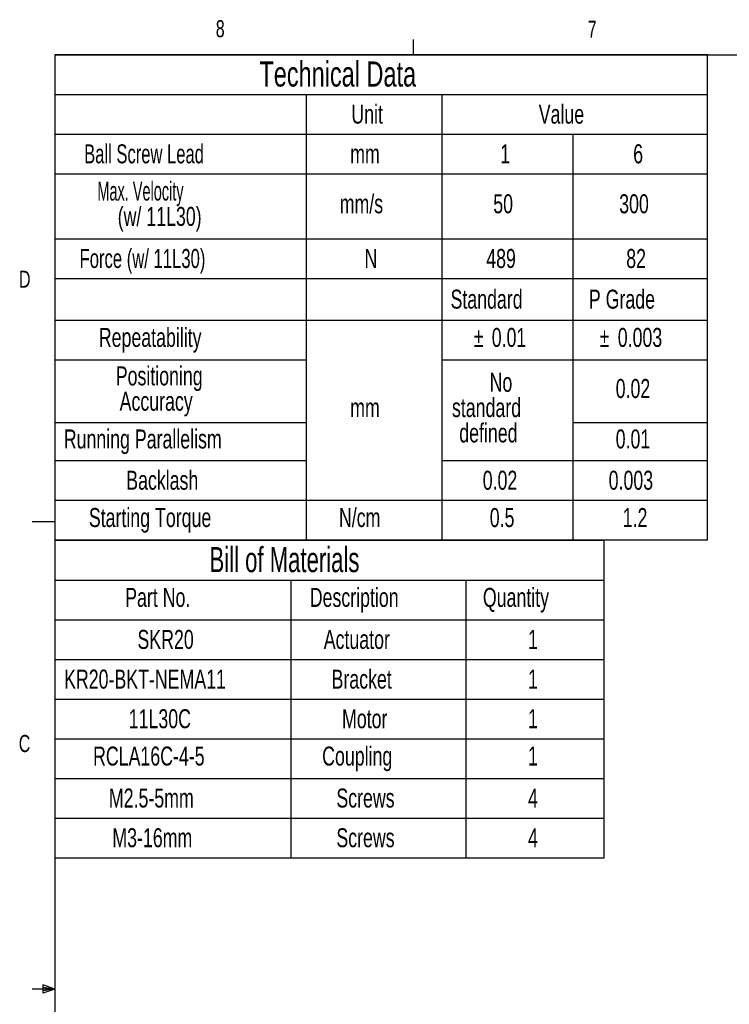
# Model space of a CAD drawing. Extents: x 11 to 421, y 5 to 275.
# Tile 2 of 7: x 11 to 110, y 138 to 275. Entities that reach past the tile are written whole.
import ezdxf
from ezdxf.enums import TextEntityAlignment as Align

# ---------------------------------------------------------------- set-up
doc = ezdxf.new("R2010")
doc.units = 0
doc.layers.get('0').update_dxf_attribs({"linetype": 'CONTINUOUS'})

# ---------------------------------------------------------------- blocks, each defined once
blk = doc.blocks.new('SW_TABLEANNOTATION_1')
at = {"color": 0, "linetype": 'CONTINUOUS'}
for p, q in [((0, 0), (0, -44.21)), ((76.6, 0), (0, 0)), ((76.6, -44.21), (76.6, 0)), ((0, -5.53), (76.6, -5.53)), ((32.9, -5.53), (32.9, -44.21)), ((57.28, -5.53), (57.28, -44.21)), ((0, -11.05), (76.6, -11.05)), ((0, -16.58), (76.6, -16.58)), ((0, -22.1), (76.6, -22.1)), ((0, -27.63), (76.6, -27.63)), ((0, -33.15), (76.6, -33.15)), ((0, -38.68), (76.6, -38.68)), ((0, -44.21), (76.6, -44.21))]:
    blk.add_line(p, q, dxfattribs=at)
for s, height, width, p in [('Bill of Materials', 3.5, 0.658824, (21.55, -5.47)), ('Part No.', 2.646, 0.7, (9.79, -10.05)), ('Description', 2.6458, 0.7, (35.53, -10.05)), ('Quantity', 2.646, 0.7, (59.67, -10.05)), ('SKR20', 2.646, 0.7, (11.5, -15.91)), ('Actuator', 2.646, 0.7, (37.48, -15.91)), ('1', 2.65, 0.7, (65.97, -15.91)), ('Bracket', 2.646, 0.7, (38.57, -21.44)), ('KR20-BKT-NEMA11', 2.6458, 0.7, (1.27, -21.44)), ('1', 2.65, 0.7, (65.97, -21.44)), ('11L30C', 2.646, 0.7, (10.29, -26.96)), ('Motor', 2.646, 0.7, (40.03, -26.96)), ('1', 2.65, 0.7, (65.97, -26.96)), ('RCLA16C-4-5', 2.6458, 0.7, (5.31, -32.16)), ('Coupling', 2.646, 0.7, (37.26, -32.16)), ('1', 2.65, 0.7, (65.97, -32.16)), ('M2.5-5mm', 2.646, 0.7, (7.52, -38.01)), ('Screws', 2.646, 0.7, (39.24, -38.01)), ('4', 2.65, 0.7, (65.97, -38.01)), ('M3-16mm', 2.646, 0.7, (8, -43.54)), ('Screws', 2.646, 0.7, (39.24, -43.54)), ('4', 2.65, 0.7, (65.97, -43.54))]:
    blk.add_text(s, height=height, dxfattribs=dict(at, width=width)).set_placement(p, align=Align.BOTTOM_LEFT)
blk = doc.blocks.new('SW_TABLEANNOTATION_2')
at = {"color": 0, "linetype": 'CONTINUOUS'}
for p, q in [((0, 0), (0, -67.59)), ((91.02, 0), (0, 0)), ((91.02, -67.59), (91.02, 0)), ((0, -5.53), (91.02, -5.53)), ((35.03, -5.53), (35.03, -67.59)), ((53.94, -5.53), (53.94, -67.59)), ((0, -11.05), (91.02, -11.05)), ((72.22, -11.05), (72.22, -67.59)), ((0, -16.58), (91.02, -16.58)), ((0, -25.63), (91.02, -25.63)), ((0, -31.16), (91.02, -31.16)), ((0, -36.97), (91.02, -36.97)), ((0, -42.48), (35.03, -42.48)), ((53.94, -42.48), (91.02, -42.48)), ((0, -51.22), (35.03, -51.22)), ((72.22, -51.22), (91.02, -51.22)), ((0, -56.54), (35.03, -56.54)), ((53.94, -56.54), (91.02, -56.54)), ((0, -62.06), (91.02, -62.06)), ((0, -67.59), (91.02, -67.59))]:
    blk.add_line(p, q, dxfattribs=at)
for s, height, width, p in [('Technical Data', 3.5, 0.7, (28.52, -5.47)), ('Unit', 2.646, 0.7, (41.34, -10.38)), ('Value', 2.646, 0.7, (67.47, -10.38)), ('Ball Screw Lead', 2.6458, 0.653333, (4.08, -15.91)), ('mm', 2.646, 0.7, (41.18, -15.91)), ('1', 2.65, 0.7, (62.1, -15.91)), ('6', 2.65, 0.7, (80.64, -15.91)), ('Max. Velocity      ', 2.6458, 0.571053, (5.93, -21.1)), ('mm/s', 2.646, 0.7, (39.72, -22.87)), ('50', 2.646, 0.7, (61.13, -22.87)), ('300', 2.646, 0.7, (78.69, -22.87)), ('(w/ 11L30)', 2.646, 0.7, (8.76, -24.63)), ('Force (w/ 11L30)', 2.6458, 0.65625, (3.44, -30.49)), ('N', 2.65, 0.7, (43.18, -30.49)), ('489', 2.646, 0.7, (60.15, -30.49)), ('82', 2.646, 0.7, (79.67, -30.49)), ('Standard', 2.646, 0.7, (55.17, -36.16)), ('P Grade', 2.646, 0.7, (74.46, -36.16)), ('Repeatability', 2.6458, 0.7, (6.13, -41.49)), ('%%p', 2.646, 0.7, (58.4, -41.49)), ('0.01', 2.646, 0.7, (60.92, -41.49)), ('%%p', 2.646, 0.7, (75.96, -41.49)), ('0.003', 2.646, 0.7, (78.49, -41.49)), ('Positioning ', 2.6458, 0.7, (8.49, -46.85)), ('No ', 2.646, 0.7, (60.62, -47.74)), ('0.02', 2.646, 0.7, (78.2, -48.61)), ('Accuracy', 2.646, 0.7, (9.03, -50.38)), ('standard ', 2.646, 0.7, (55.37, -51.27)), ('mm', 2.646, 0.7, (41.18, -51.28)), ('Running Parallelism', 2.6458, 0.7, (1.24, -55.64)), ('defined', 2.646, 0.7, (56.39, -54.8)), ('0.01', 2.646, 0.7, (78.2, -55.64)), ('Backlash', 2.646, 0.7, (9.95, -61.39)), ('0.02', 2.646, 0.7, (59.66, -61.39)), ('0.003', 2.646, 0.7, (77.22, -61.39)), ('Starting Torque', 2.6458, 0.7, (4.74, -66.59)), ('N/cm', 2.646, 0.7, (39.61, -66.59)), ('0.5', 2.646, 0.7, (60.64, -66.59)), ('1.2', 2.646, 0.7, (79.18, -66.59))]:
    blk.add_text(s, height=height, dxfattribs=dict(at, width=width)).set_placement(p, align=Align.BOTTOM_LEFT)

msp = doc.modelspace()

# ---------------------------------------------------------------- linework, layer by layer
at = {"color": 7, "linetype": 'CONTINUOUS'}
for p, q in [((65.9067, 270.3087), (65.9067, 272.4626)), ((15.9068, 270.3087), (415.9568, 270.3087)), ((15.9068, 270.3087), (15.9068, 9.9587)), ((15.9068, 205.2212), (12.7318, 205.2212)), ((15.9068, 140.1337), (12.7318, 140.1337)), ((14.2004, 140.7435), (14.2004, 139.5602)), ((15.9068, 140.1337), (14.2004, 140.7435)), ((15.9068, 140.1337), (14.2004, 140.3632)), ((15.9068, 140.1337), (14.2004, 139.8718)), ((15.9068, 140.1337), (14.2004, 139.5602))]:
    msp.add_line(p, q, dxfattribs=at)

# ---------------------------------------------------------------- block references
for name, p in [('SW_TABLEANNOTATION_2', (15.8946, 270.3139)), ('SW_TABLEANNOTATION_1', (15.9068, 202.6502))]:
    msp.add_blockref(name, p, dxfattribs=at)

# ---------------------------------------------------------------- texts
at = {"color": 7, "linetype": 'CONTINUOUS', "width": 0.7}
for s, p in [('8', (38.3309, 272.0505)), ('7', (90.1951, 271.9783)), ('D', (10.8867, 237.1521)), ('C', (10.8538, 172.4531))]:
    msp.add_text(s, height=2.3813, dxfattribs=at).set_placement(p, align=Align.BOTTOM_LEFT)

doc.saveas('drawing.dxf')
